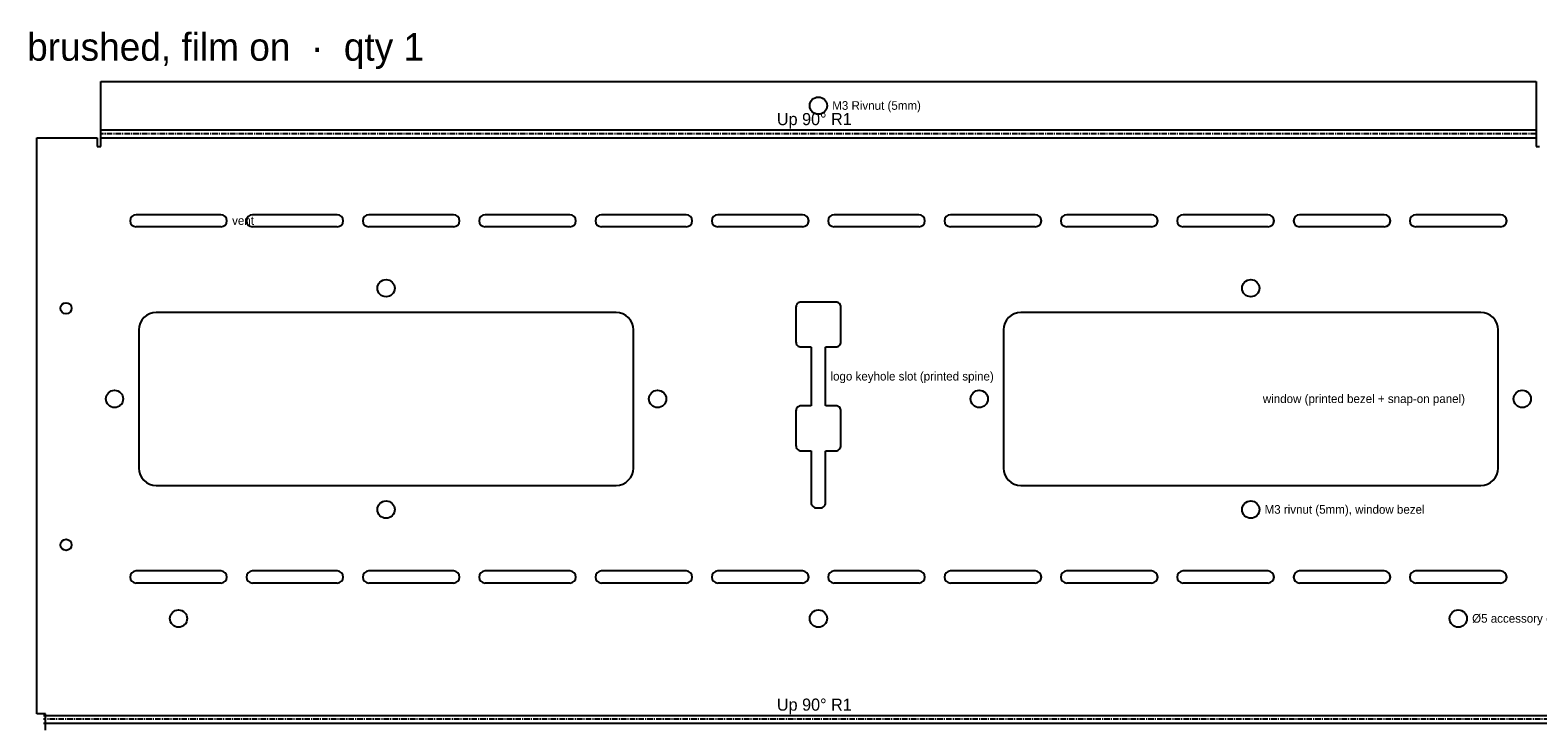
# Model space of a CAD drawing. Header units: millimetres. Extents: x 0 to 1639, y -1843 to 53.
# Tile 9 of 12: x 662 to 1098, y -733 to -532. Entities that reach past the tile are written whole.
import ezdxf

# ---------------------------------------------------------------- set-up
doc = ezdxf.new("R2010")
doc.units = ezdxf.units.MM
doc.linetypes.add('CENTER2', pattern=[2.541, 1.587, -0.318, 0.318, -0.318])
for name, color, linetype in [('Bend Center', 1, 'CENTER2'), ('Bend Notes', 3, 'CONTINUOUS'), ('Leaders', 5, 'CONTINUOUS'), ('Part Labels', 2, 'Continuous'), ('Visible', 7, 'CONTINUOUS'), ('Visible Narrow', 8, 'CONTINUOUS')]:
    doc.layers.add(name, color=color, linetype=linetype)

msp = doc.modelspace()

# ---------------------------------------------------------------- linework, layer by layer
at = {"layer": 'Bend Center'}
for p, q in [((1097.02, -561.77), (682.02, -561.77)), ((1113.52, -731.03), (665.52, -731.03))]:
    msp.add_line(p, q, dxfattribs=at)
at = {"layer": 'Visible'}
for p, q in [((682.02, -560.14), (682.02, -546.64)), ((682.02, -546.64), (1097.02, -546.64)), ((1097.02, -546.64), (1097.02, -560.14)), ((682.02, -560.64), (682.02, -560.14)), ((682.02, -562.9), (682.02, -560.64)), ((1097.02, -560.14), (1097.02, -560.64)), ((1097.02, -560.64), (1097.02, -562.9)), ((663.52, -729.4), (663.52, -562.9)), ((663.52, -562.9), (681.02, -562.9)), ((681.02, -562.9), (681.02, -565.4)), ((681.02, -565.4), (682.02, -565.4)), ((682.02, -565.4), (682.02, -562.9)), ((1097.02, -562.9), (1097.02, -565.4)), ((1097.02, -565.4), (1098.02, -565.4)), ((716.77, -585.15), (692.27, -585.15)), ((750.41, -585.15), (725.91, -585.15)), ((784.05, -585.15), (759.55, -585.15)), ((817.68, -585.15), (793.18, -585.15)), ((851.32, -585.15), (826.82, -585.15)), ((884.96, -585.15), (860.46, -585.15)), ((918.59, -585.15), (894.09, -585.15)), ((952.23, -585.15), (927.73, -585.15)), ((985.86, -585.15), (961.36, -585.15)), ((1019.5, -585.15), (995, -585.15)), ((1053.14, -585.15), (1028.64, -585.15)), ((1086.77, -585.15), (1062.27, -585.15)), ((716.77, -588.65), (692.27, -588.65)), ((750.41, -588.65), (725.91, -588.65)), ((784.05, -588.65), (759.55, -588.65)), ((817.68, -588.65), (793.18, -588.65)), ((851.32, -588.65), (826.82, -588.65)), ((884.96, -588.65), (860.46, -588.65)), ((918.59, -588.65), (894.09, -588.65)), ((952.23, -588.65), (927.73, -588.65)), ((985.86, -588.65), (961.36, -588.65)), ((1019.5, -588.65), (995, -588.65)), ((1053.14, -588.65), (1028.64, -588.65)), ((1086.77, -588.65), (1062.27, -588.65)), ((695.25, -614.25), (694.49, -614.87)), ((696.11, -613.78), (695.25, -614.25)), ((697.05, -613.5), (696.11, -613.78)), ((698.02, -613.4), (697.05, -613.5)), ((831.02, -613.4), (698.02, -613.4)), ((832, -613.5), (831.02, -613.4)), ((832.94, -613.78), (832, -613.5)), ((833.8, -614.25), (832.94, -613.78)), ((834.56, -614.87), (833.8, -614.25)), ((883.05, -611.61), (883.02, -611.9)), ((883.02, -611.9), (883.02, -621.9)), ((883.14, -611.33), (883.05, -611.61)), ((883.28, -611.07), (883.14, -611.33)), ((883.46, -610.84), (883.28, -611.07)), ((883.69, -610.66), (883.46, -610.84)), ((883.95, -610.52), (883.69, -610.66)), ((884.23, -610.43), (883.95, -610.52)), ((884.52, -610.4), (884.23, -610.43)), ((894.52, -610.4), (884.52, -610.4)), ((894.82, -610.43), (894.52, -610.4)), ((895.1, -610.52), (894.82, -610.43)), ((895.36, -610.66), (895.1, -610.52)), ((895.58, -610.84), (895.36, -610.66)), ((895.77, -611.07), (895.58, -610.84)), ((895.91, -611.33), (895.77, -611.07)), ((896, -611.61), (895.91, -611.33)), ((896.02, -611.9), (896, -611.61)), ((896.02, -621.9), (896.02, -611.9)), ((945.25, -614.25), (944.49, -614.87)), ((946.11, -613.78), (945.25, -614.25)), ((947.05, -613.5), (946.11, -613.78)), ((948.02, -613.4), (947.05, -613.5)), ((1081.02, -613.4), (948.02, -613.4)), ((1082, -613.5), (1081.02, -613.4)), ((1082.94, -613.78), (1082, -613.5)), ((1083.8, -614.25), (1082.94, -613.78)), ((1084.56, -614.87), (1083.8, -614.25)), ((693.12, -617.43), (693.02, -618.4)), ((693.02, -618.4), (693.02, -658.4)), ((693.4, -616.49), (693.12, -617.43)), ((693.87, -615.63), (693.4, -616.49)), ((694.49, -614.87), (693.87, -615.63)), ((835.18, -615.63), (834.56, -614.87)), ((835.64, -616.49), (835.18, -615.63)), ((835.93, -617.43), (835.64, -616.49)), ((836.02, -618.4), (835.93, -617.43)), ((836.02, -658.4), (836.02, -618.4)), ((943.12, -617.43), (943.02, -618.4)), ((943.02, -618.4), (943.02, -658.4)), ((943.4, -616.49), (943.12, -617.43)), ((943.87, -615.63), (943.4, -616.49)), ((944.49, -614.87), (943.87, -615.63)), ((1085.18, -615.63), (1084.56, -614.87)), ((1085.64, -616.49), (1085.18, -615.63)), ((1085.93, -617.43), (1085.64, -616.49)), ((1086.02, -618.4), (1085.93, -617.43)), ((1086.02, -658.4), (1086.02, -618.4)), ((883.02, -621.9), (883.05, -622.2)), ((883.05, -622.2), (883.14, -622.48)), ((883.14, -622.48), (883.28, -622.74)), ((883.28, -622.74), (883.46, -622.96)), ((883.46, -622.96), (883.69, -623.15)), ((883.69, -623.15), (883.95, -623.29)), ((883.95, -623.29), (884.23, -623.37)), ((894.82, -623.37), (895.1, -623.29)), ((895.1, -623.29), (895.36, -623.15)), ((895.36, -623.15), (895.58, -622.96)), ((895.58, -622.96), (895.77, -622.74)), ((895.77, -622.74), (895.91, -622.48)), ((895.91, -622.48), (896, -622.2)), ((896, -622.2), (896.02, -621.9)), ((884.23, -623.37), (884.52, -623.4)), ((884.52, -623.4), (887.35, -623.4)), ((887.35, -623.4), (887.42, -623.41)), ((887.42, -623.41), (887.42, -623.48)), ((887.42, -623.48), (887.42, -640.33)), ((891.62, -623.48), (891.63, -623.41)), ((891.62, -640.33), (891.62, -623.48)), ((891.63, -623.41), (891.7, -623.4)), ((891.7, -623.4), (894.52, -623.4)), ((894.52, -623.4), (894.82, -623.37)), ((883.69, -640.66), (883.46, -640.84)), ((883.95, -640.52), (883.69, -640.66)), ((884.23, -640.43), (883.95, -640.52)), ((884.52, -640.4), (884.23, -640.43)), ((887.35, -640.4), (884.52, -640.4)), ((887.42, -640.4), (887.35, -640.4)), ((887.42, -640.33), (887.42, -640.4)), ((891.63, -640.4), (891.62, -640.33)), ((891.7, -640.4), (891.63, -640.4)), ((894.52, -640.4), (891.7, -640.4)), ((894.82, -640.43), (894.52, -640.4)), ((895.1, -640.52), (894.82, -640.43)), ((895.36, -640.66), (895.1, -640.52)), ((895.58, -640.84), (895.36, -640.66)), ((883.05, -641.61), (883.02, -641.9)), ((883.02, -641.9), (883.02, -651.9)), ((883.14, -641.33), (883.05, -641.61)), ((883.28, -641.07), (883.14, -641.33)), ((883.46, -640.84), (883.28, -641.07)), ((895.77, -641.07), (895.58, -640.84)), ((895.91, -641.33), (895.77, -641.07)), ((896, -641.61), (895.91, -641.33)), ((896.02, -641.9), (896, -641.61)), ((896.02, -651.9), (896.02, -641.9)), ((883.02, -651.9), (883.05, -652.2)), ((883.05, -652.2), (883.14, -652.48)), ((883.14, -652.48), (883.28, -652.74)), ((883.28, -652.74), (883.46, -652.96)), ((883.46, -652.96), (883.69, -653.15)), ((883.69, -653.15), (883.95, -653.29)), ((883.95, -653.29), (884.23, -653.37)), ((884.23, -653.37), (884.52, -653.4)), ((884.52, -653.4), (887.35, -653.4)), ((887.35, -653.4), (887.42, -653.41)), ((887.42, -653.41), (887.42, -653.48)), ((887.42, -653.48), (887.42, -668.4)), ((891.62, -653.48), (891.63, -653.41)), ((891.62, -668.4), (891.62, -653.48)), ((891.63, -653.41), (891.7, -653.4)), ((891.7, -653.4), (894.52, -653.4)), ((894.52, -653.4), (894.82, -653.37)), ((894.82, -653.37), (895.1, -653.29)), ((895.1, -653.29), (895.36, -653.15)), ((895.36, -653.15), (895.58, -652.96)), ((895.58, -652.96), (895.77, -652.74)), ((895.77, -652.74), (895.91, -652.48)), ((895.91, -652.48), (896, -652.2)), ((896, -652.2), (896.02, -651.9)), ((693.02, -658.4), (693.12, -659.38)), ((693.12, -659.38), (693.4, -660.32)), ((693.4, -660.32), (693.87, -661.18)), ((693.87, -661.18), (694.49, -661.94)), ((694.49, -661.94), (695.25, -662.56)), ((695.25, -662.56), (696.11, -663.02)), ((832.94, -663.02), (833.8, -662.56)), ((833.8, -662.56), (834.56, -661.94)), ((834.56, -661.94), (835.18, -661.18)), ((835.18, -661.18), (835.64, -660.32)), ((835.64, -660.32), (835.93, -659.38)), ((835.93, -659.38), (836.02, -658.4)), ((943.02, -658.4), (943.12, -659.38)), ((943.12, -659.38), (943.4, -660.32)), ((943.4, -660.32), (943.87, -661.18)), ((943.87, -661.18), (944.49, -661.94)), ((944.49, -661.94), (945.25, -662.56)), ((945.25, -662.56), (946.11, -663.02)), ((1082.94, -663.02), (1083.8, -662.56)), ((1083.8, -662.56), (1084.56, -661.94)), ((1084.56, -661.94), (1085.18, -661.18)), ((1085.18, -661.18), (1085.64, -660.32)), ((1085.64, -660.32), (1085.93, -659.38)), ((1085.93, -659.38), (1086.02, -658.4)), ((696.11, -663.02), (697.05, -663.31)), ((697.05, -663.31), (698.02, -663.4)), ((698.02, -663.4), (831.02, -663.4)), ((831.02, -663.4), (832, -663.31)), ((832, -663.31), (832.94, -663.02)), ((946.11, -663.02), (947.05, -663.31)), ((947.05, -663.31), (948.02, -663.4)), ((948.02, -663.4), (1081.02, -663.4)), ((1081.02, -663.4), (1082, -663.31)), ((1082, -663.31), (1082.94, -663.02)), ((887.42, -668.4), (887.45, -668.7)), ((887.45, -668.7), (887.54, -668.98)), ((887.54, -668.98), (887.68, -669.24)), ((887.68, -669.24), (887.86, -669.46)), ((887.86, -669.46), (888.09, -669.65)), ((888.09, -669.65), (888.35, -669.79)), ((888.35, -669.79), (888.63, -669.87)), ((888.63, -669.87), (888.92, -669.9)), ((888.92, -669.9), (890.12, -669.9)), ((890.12, -669.9), (890.42, -669.87)), ((890.42, -669.87), (890.7, -669.79)), ((890.7, -669.79), (890.96, -669.65)), ((890.96, -669.65), (891.18, -669.46)), ((891.18, -669.46), (891.37, -669.24)), ((891.37, -669.24), (891.51, -668.98)), ((891.51, -668.98), (891.6, -668.7)), ((891.6, -668.7), (891.62, -668.4)), ((716.77, -688.15), (692.27, -688.15)), ((750.41, -688.15), (725.91, -688.15)), ((784.05, -688.15), (759.55, -688.15)), ((817.68, -688.15), (793.18, -688.15)), ((851.32, -688.15), (826.82, -688.15)), ((884.96, -688.15), (860.46, -688.15)), ((918.59, -688.15), (894.09, -688.15)), ((952.23, -688.15), (927.73, -688.15)), ((985.86, -688.15), (961.36, -688.15)), ((1019.5, -688.15), (995, -688.15)), ((1053.14, -688.15), (1028.64, -688.15)), ((1086.77, -688.15), (1062.27, -688.15)), ((716.77, -691.65), (692.27, -691.65)), ((750.41, -691.65), (725.91, -691.65)), ((784.05, -691.65), (759.55, -691.65)), ((817.68, -691.65), (793.18, -691.65)), ((851.32, -691.65), (826.82, -691.65)), ((884.96, -691.65), (860.46, -691.65)), ((918.59, -691.65), (894.09, -691.65)), ((952.23, -691.65), (927.73, -691.65)), ((985.86, -691.65), (961.36, -691.65)), ((1019.5, -691.65), (995, -691.65)), ((1053.14, -691.65), (1028.64, -691.65)), ((1086.77, -691.65), (1062.27, -691.65)), ((666.02, -729.4), (663.52, -729.4)), ((666.02, -734.17), (666.02, -729.4))]:
    msp.add_line(p, q, dxfattribs=at)
for centre, radius in [((889.52, -553.64), 2.5), ((764.52, -606.4), 2.5), ((1014.52, -606.4), 2.5), ((672.02, -612.2), 1.6), ((686.02, -638.4), 2.5), ((843.02, -638.4), 2.5), ((936.02, -638.4), 2.5), ((1093.02, -638.4), 2.5), ((764.52, -670.4), 2.5), ((1014.52, -670.4), 2.5), ((672.02, -680.6), 1.6), ((704.52, -701.9), 2.5), ((889.52, -701.9), 2.5), ((1074.52, -701.9), 2.5)]:
    msp.add_circle(centre, radius, dxfattribs=at)
for centre, start, end in [((692.27, -586.9), 90, 270), ((716.77, -586.9), 270, 90), ((725.91, -586.9), 90, 270), ((750.41, -586.9), 270, 90), ((759.55, -586.9), 90, 270), ((784.05, -586.9), 270, 90), ((793.18, -586.9), 90, 270), ((817.68, -586.9), 270, 90), ((826.82, -586.9), 90, 270), ((851.32, -586.9), 270, 90), ((860.46, -586.9), 90, 270), ((884.96, -586.9), 270, 90), ((894.09, -586.9), 90, 270), ((918.59, -586.9), 270, 90), ((927.73, -586.9), 90, 270), ((952.23, -586.9), 270, 90), ((961.36, -586.9), 90, 270), ((985.86, -586.9), 270, 90), ((995, -586.9), 90, 270), ((1019.5, -586.9), 270, 90), ((1028.64, -586.9), 90, 270), ((1053.14, -586.9), 270, 90), ((1062.27, -586.9), 90, 270), ((1086.77, -586.9), 270, 90), ((692.27, -689.9), 90, 270), ((716.77, -689.9), 270, 90), ((725.91, -689.9), 90, 270), ((750.41, -689.9), 270, 90), ((759.55, -689.9), 90, 270), ((784.05, -689.9), 270, 90), ((793.18, -689.9), 90, 270), ((817.68, -689.9), 270, 90), ((826.82, -689.9), 90, 270), ((851.32, -689.9), 270, 90), ((860.46, -689.9), 90, 270), ((884.96, -689.9), 270, 90), ((894.09, -689.9), 90, 270), ((918.59, -689.9), 270, 90), ((927.73, -689.9), 90, 270), ((952.23, -689.9), 270, 90), ((961.36, -689.9), 90, 270), ((985.86, -689.9), 270, 90), ((995, -689.9), 90, 270), ((1019.5, -689.9), 270, 90), ((1028.64, -689.9), 90, 270), ((1053.14, -689.9), 270, 90), ((1062.27, -689.9), 90, 270), ((1086.77, -689.9), 270, 90)]:
    msp.add_arc(centre, 1.75, start, end, dxfattribs=at)
at = {"layer": 'Visible Narrow'}
for p, q in [((682.02, -560.64), (1097.02, -560.64)), ((682.02, -562.9), (1097.02, -562.9)), ((665.52, -729.9), (1113.52, -729.9)), ((665.52, -732.17), (1113.52, -732.17))]:
    msp.add_line(p, q, dxfattribs=at)

# ---------------------------------------------------------------- texts
at = {"layer": 'Bend Notes'}
for p in [(877.52, -559.27), (877.52, -728.53)]:
    msp.add_text('Up 90%%D R1', height=3.5, dxfattribs=at).set_placement(p)
at = {"layer": 'Leaders'}
for s, p in [('M3 Rivnut (5mm)', (893.52, -554.84)), ('vent', (720.02, -588.1)), ('logo keyhole slot (printed spine)', (893.02, -633.1)), ('window (printed bezel + snap-on panel)', (1018.02, -639.6)), ('M3 rivnut (5mm), window bezel', (1018.52, -671.6)), ('%%c5 accessory (M3 rivnut or plug)', (1078.52, -703.1))]:
    msp.add_text(s, height=2.5, dxfattribs=at).set_placement(p)
at = {"layer": 'Part Labels'}
msp.add_text('power_body  ·  1.0 mm 304 stainless, brushed, film on  ·  qty 1', height=8, dxfattribs=at).set_placement((480, -540.64))

doc.saveas('drawing.dxf')
